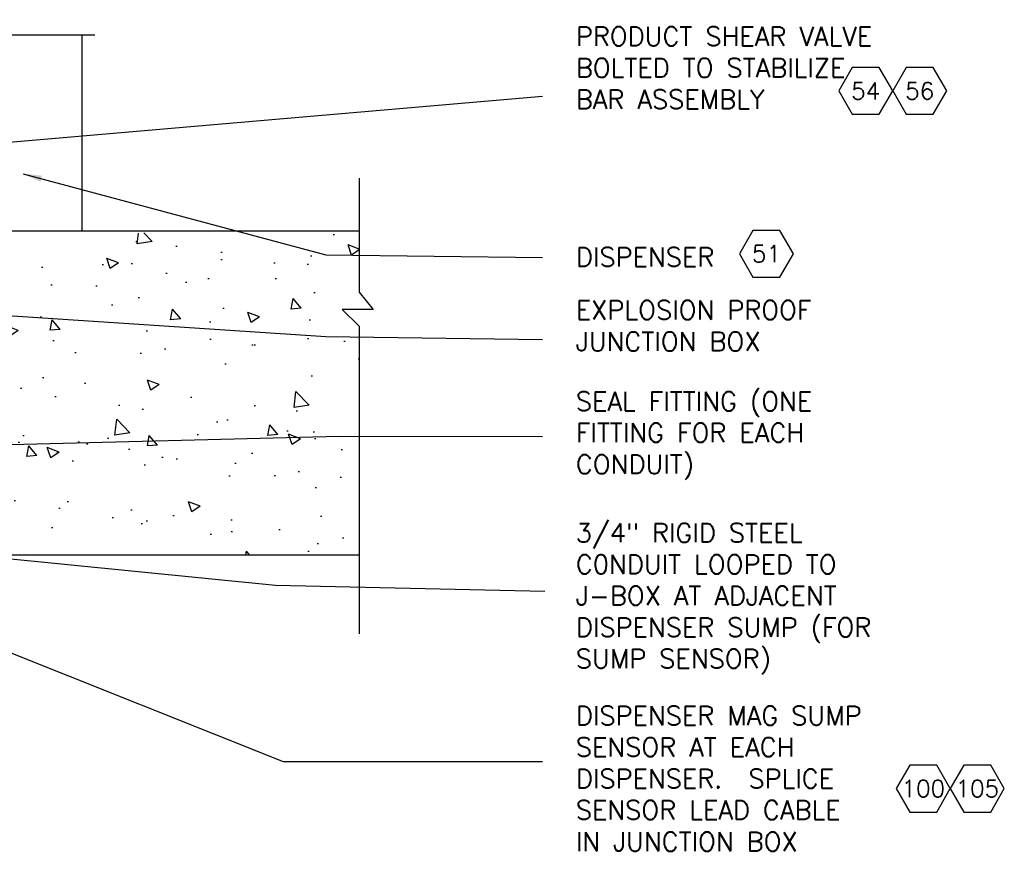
# Model space of a CAD drawing. Extents: x 1152 to 2559, y 156 to 782.
# Tile 111 of 111: x 2520 to 2559, y 477 to 511. Entities that reach past the tile are written whole.
import ezdxf
from ezdxf.enums import TextEntityAlignment as Align

# ---------------------------------------------------------------- set-up
doc = ezdxf.new("R2010")
doc.units = 0
doc.header["$MEASUREMENT"] = 0
doc.layers.get('0').update_dxf_attribs({"linetype": 'CONTINUOUS'})
for name, color, linetype in [('CONCRETE-HATCH', 2, 'CONTINUOUS'), ('CONCRETE-ISLAND', 6, 'CONTINUOUS'), ('DISPENSER-ELEVATION', 3, 'CONTINUOUS'), ('TEXT', 3, 'CONTINUOUS')]:
    doc.layers.add(name, color=color, linetype=linetype)
doc.styles.add('sim001', font='simplex.shx', dxfattribs={"height": 0.08})
doc.styles.add('SIMPLEX', font='simplex')
doc.dimstyles.new('DIM8', dxfattribs={"dimscale": 8, "dimtxt": 0.09375, "dimasz": 0.09375, "dimexe": 0.0625, "dimexo": 0.0625, "dimgap": 0.0625, "dimtad": 1, "dimdec": 4, "dimzin": 3, "dimdsep": 46, "dimlunit": 4, "dimtxsty": 'SIMPLEX', "dimcen": 0.0625, "dimclrd": 3, "dimclre": 3, "dimclrt": 3, "dimadec": 0, "dimazin": 0, "dimtfac": 1, "dimtdec": 4, "dimtofl": 0, "dimtmove": 0, "dimatfit": 3, "dimfxl": 1, "dimfrac": 2, "dimtolj": 1, "dimtzin": 3, "dimarcsym": 0})

# ---------------------------------------------------------------- blocks, each defined once
blk = doc.blocks.new('HEX')
at = {"color": 3}
blk.add_lwpolyline([(-0.0577, 0.1), (-0.1155, 0), (-0.0577, -0.1), (0.0577, -0.1), (0.1155, 0), (0.0577, 0.1)], close=True, dxfattribs=at)
at = {"color": 3, "style": 'SIMPLEX'}
blk.add_attdef('D#', text='', height=0.08, dxfattribs=at).set_placement((0, 0), align=Align.MIDDLE)

msp = doc.modelspace()

# ---------------------------------------------------------------- hatches: boundary and pattern name
at = {"layer": 'CONCRETE-HATCH'}
h = msp.add_hatch(dxfattribs=at)
h.set_pattern_fill('AR-CONC', color=256, scale=0.6667, style=0)
h.set_pattern_definition([(130, (2273.9013, 200.234), (-4.781974, -0.41837), [0.500025, -5.500275]), (185, (2273.9013, 200.234), (0.925055, 5.014865), [0.40002, -4.40022]), (79.5486, (2273.503, 200.1992), (-3.85692, 4.596493), [0.424956, -4.674514]), (133.8158, (2273.9013, 201.5675), (-7.1153, -1.103515), [0.75004, -8.25041]), (83.3644, (2273.3084, 201.4755), (-6.2314, 6.49444), [0.63743, -7.01177]), (188.8158, (2273.901, 201.5675), (-6.23139, 6.49445), [0.60003, -6.60033]), (159, (2273.2346, 201.234), (-3.97958, -2.68426), [0.500025, -5.500275]), (214, (2273.2346, 201.234), (-1.622183, 4.834575), [0.40002, -4.40022]), (108.5486, (2272.903, 201.0105), (-5.601764, 2.15031), [0.424956, -4.674514]), (142.5, (2273.9013, 200.2341), (-0.08107, 2.219403), [0, -4.346884, 0, -4.46689, 0, -4.416887]), (172.5, (2273.9013, 200.234), (-1.753885, 2.629543), [0, -2.546794, 0, -4.246879, 0, -1.683418]), (212.5, (2275.388, 200.2341), (-3.558994, -0.150373), [0, -1.66675, 0, -5.20026, 0, -6.900345]), (222.5, (2276.0548, 200.234), (-3.888102, 0.6674), [0, -2.166775, 0, -3.453506, 0, -4.900245])])
edge = h.paths.add_edge_path()
edge.add_line((2520.41728, 502.01628), (2533.63542, 502.11746))
edge.add_line((2533.63542, 502.11746), (2533.63542, 499.69939))
edge.add_line((2533.63542, 499.69939), (2531.81472, 499.01265))
edge.add_line((2531.81472, 499.01265), (2532.95954, 499.01265))
edge.add_line((2532.95954, 499.01265), (2533.63542, 498.35331))
edge.add_line((2533.63542, 498.35331), (2533.63542, 489.27353))
edge.add_line((2533.63542, 489.27353), (2517.95024, 489.27353))
edge.add_line((2517.95024, 489.27353), (2518.01915, 498.11664))
edge.add_arc((2517.67446, 497.99287), 0.36624, -262.38732, 19.752242, ccw=False)
edge.add_line((2517.62594, 498.35587), (2518.85002, 498.35587))
edge.add_line((2518.85002, 498.35587), (2518.85002, 498.34238))
edge.add_line((2518.85002, 498.34238), (2518.85002, 498.25873))
edge.add_line((2518.85002, 498.25873), (2518.85002, 498.24254))
edge.add_line((2518.85002, 498.24254), (2518.85002, 498.23175))
edge.add_line((2518.85002, 498.23175), (2518.91479, 498.23175))
edge.add_line((2518.91479, 498.23175), (2518.93907, 498.23175))
edge.add_line((2518.93907, 498.23175), (2518.93907, 497.88905))
edge.add_line((2518.93907, 497.88905), (2519.02002, 497.88905))
edge.add_line((2519.02002, 497.88905), (2519.09827, 497.88905))
edge.add_line((2519.09827, 497.88905), (2519.09827, 498.22575))
edge.add_line((2519.09827, 498.22575), (2519.11446, 498.23175))
edge.add_line((2519.11446, 498.23175), (2519.17113, 498.23175))
edge.add_line((2519.17113, 498.23175), (2519.18732, 498.23175))
edge.add_line((2519.18732, 498.23175), (2519.18732, 498.24254))
edge.add_line((2519.18732, 498.24254), (2519.18732, 498.32889))
edge.add_line((2519.18732, 498.32889), (2519.18732, 498.35587))
edge.add_line((2519.18732, 498.35587), (2519.24669, 498.35587))
edge.add_line((2519.24669, 498.35587), (2519.32764, 498.35587))
edge.add_line((2519.32764, 498.35587), (2519.37621, 498.35587))
edge.add_line((2519.37621, 498.35587), (2519.3951, 498.35587))
edge.add_line((2519.3951, 498.35587), (2519.3951, 498.51238))
edge.add_line((2519.3951, 498.51238), (2519.45177, 498.51238))
edge.add_line((2519.45177, 498.51238), (2519.51922, 498.51238))
edge.add_line((2519.51922, 498.51238), (2519.51922, 498.22365))
edge.add_line((2519.51922, 498.22365), (2519.51922, 498.1481))
edge.add_line((2519.51922, 498.1481), (2519.51922, 498.11841))
edge.add_line((2519.51922, 498.11841), (2519.62446, 498.11841))
edge.add_line((2519.62446, 498.11841), (2519.62446, 498.1481))
edge.add_line((2519.62446, 498.1481), (2519.62446, 498.22365))
edge.add_line((2519.62446, 498.22365), (2519.62446, 498.52387))
edge.add_arc((2519.53071, 498.52387), 0.09375, 360, 450)
edge.add_line((2519.53071, 498.61762), (2519.50303, 498.61762))
edge.add_line((2519.50303, 498.61762), (2519.45177, 498.61762))
edge.add_line((2519.45177, 498.61762), (2519.37351, 498.61762))
edge.add_line((2519.37351, 498.61762), (2519.26828, 498.61762))
edge.add_line((2519.26828, 498.61762), (2519.20621, 498.61762))
edge.add_line((2519.20621, 498.61762), (2519.20621, 498.63651))
edge.add_line((2519.20621, 498.63651), (2519.13605, 498.63651))
edge.add_line((2519.13605, 498.63651), (2519.0605, 498.63651))
edge.add_line((2519.0605, 498.63651), (2518.97684, 498.63651))
edge.add_line((2518.97684, 498.63651), (2518.90129, 498.63651))
edge.add_line((2518.90129, 498.63651), (2518.85002, 498.63651))
edge.add_line((2518.85002, 498.63651), (2518.83113, 498.63651))
edge.add_line((2518.83113, 498.63651), (2518.83113, 498.61762))
edge.add_line((2518.83113, 498.61762), (2520.41728, 498.51644))
edge.add_line((2520.41728, 498.51644), (2520.41728, 502.01628))
edge = h.paths.add_edge_path(flags=17)
edge.add_line((2518.99573, 498.75932), (2518.99573, 498.74302))
edge.add_arc((2519.02002, 498.53667), 0.20778, 84.035352, 96.711877, ccw=False)
edge.add_line((2519.04161, 498.74332), (2519.04161, 498.75959))
edge.add_arc((2519.02002, 498.53667), 0.22397, 68.070412, 84.46793, ccw=False)
edge.add_arc((2519.02002, 498.53667), 0.22397, 47.302508, 68.070412, ccw=False)
edge.add_line((2519.1719, 498.70127), (2519.15494, 498.70127))
edge.add_line((2519.15494, 498.70127), (2519.09827, 498.70127))
edge.add_line((2519.09827, 498.70127), (2519.02002, 498.70127))
edge.add_line((2519.02002, 498.70127), (2518.94176, 498.70127))
edge.add_line((2518.94176, 498.70127), (2518.86814, 498.70127))
edge.add_arc((2519.02002, 498.53667), 0.22397, 111.929588, 132.697492, ccw=False)
edge.add_arc((2519.02002, 498.53667), 0.22397, 96.224687, 111.929588, ccw=False)

# ---------------------------------------------------------------- linework, layer by layer
at = {"layer": 'CONCRETE-ISLAND', "linetype": 'Continuous'}
for p, q in [((2533.63542, 502.11746), (2519.58473, 502.11746)), ((2517.9847, 489.27353), (2533.63542, 489.27353))]:
    msp.add_line(p, q, dxfattribs=at)
msp.add_lwpolyline([(2533.63542, 504.22184), (2533.63542, 499.69939), (2534.19476, 499.01265), (2532.95954, 499.01265), (2533.63542, 498.35331), (2533.63542, 486.12584)], dxfattribs=at)
at = {"layer": 'DISPENSER-ELEVATION'}
msp.add_line((2522.63785, 502.11746), (2522.63785, 509.9046), dxfattribs=at)
at = {"layer": 'DISPENSER-ELEVATION', "linetype": 'Continuous'}
msp.add_lwpolyline([(2523.13785, 509.9046), (2499.39612, 509.9046), (2498.63785, 510.52221), (2498.63785, 509.28699), (2498.03534, 509.9046), (2474.13785, 509.9046)], dxfattribs=at)

# ---------------------------------------------------------------- block references
at = {"layer": 'TEXT'}
ref = msp.add_blockref('HEX', (2553.74639, 507.69316), dxfattribs=dict(at, xscale=9.281926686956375, yscale=9.281926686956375, zscale=9.281926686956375))
ref.add_attrib('D#', '54', dxfattribs={"layer": '0', "height": 0.675, "style": 'SIMPLEX'}).set_placement((2553.74639, 507.69316), align=Align.MIDDLE)
ref = msp.add_blockref('HEX', (2555.88996, 507.69316), dxfattribs=dict(at, xscale=9.281926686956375, yscale=9.281926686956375, zscale=9.281926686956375))
ref.add_attrib('D#', '56', dxfattribs={"layer": '0', "height": 0.675, "style": 'SIMPLEX'}).set_placement((2555.88996, 507.69316), align=Align.MIDDLE)
ref = msp.add_blockref('HEX', (2549.80739, 501.22678), dxfattribs=dict(at, xscale=9.281926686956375, yscale=9.281926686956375, zscale=9.281926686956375))
ref.add_attrib('D#', '51', dxfattribs={"layer": '0', "height": 0.675, "style": 'SIMPLEX'}).set_placement((2549.80739, 501.22678), align=Align.MIDDLE)
ref = msp.add_blockref('HEX', (2556.03399, 479.98384), dxfattribs=dict(at, xscale=9.281926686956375, yscale=9.281926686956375, zscale=9.281926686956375))
ref.add_attrib('D#', '100', dxfattribs={"layer": '0', "height": 0.675, "style": 'SIMPLEX'}).set_placement((2556.03399, 479.98384), align=Align.MIDDLE)
ref = msp.add_blockref('HEX', (2558.17756, 479.98384), dxfattribs=dict(at, xscale=9.281926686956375, yscale=9.281926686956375, zscale=9.281926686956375))
ref.add_attrib('D#', '105', dxfattribs={"layer": '0', "height": 0.675, "style": 'SIMPLEX'}).set_placement((2558.17756, 479.98384), align=Align.MIDDLE)

# ---------------------------------------------------------------- texts
at = {"layer": 'TEXT', "char_height": 0.75, "width": 12.9804306, "attachment_point": 1, "style": 'sim001'}
for s, insert in [('PRODUCT SHEAR VALVE BOLTED TO STABILIZE BAR ASSEMBLY', (2542.23864, 510.23462)), ('DISPENSER', (2542.23864, 501.4702)), ('EXPLOSION PROOF JUNCTION BOX', (2542.23864, 499.36636)), ('SEAL FITTING (ONE FITTING FOR EACH CONDUIT)', (2542.23864, 495.74311)), ('3/4" RIGID STEEL C0NDUIT LOOPED TO J-BOX AT ADJACENT DISPENSER SUMP (FOR SUMP SENSOR)', (2542.23864, 490.51913)), ('DISPENSER MAG SUMP SENSOR AT EACH DISPENSER.  SPLICE SENSOR LEAD CABLE IN JUNCTION BOX', (2542.23864, 483.2578))]:
    msp.add_mtext(s, dxfattribs=dict(at, insert=insert))

# ---------------------------------------------------------------- leaders
at = {"layer": 'TEXT'}
for points in [[(2500.9792, 504.04182), (2540.90864, 507.48868)], [(2520.29316, 504.40154), (2532.30941, 501.18865), (2540.90864, 501.07428)], [(2509.78909, 499.44072), (2532.30941, 497.93384), (2540.90864, 497.81948)], [(2510.0586, 493.40656), (2532.83735, 493.98069), (2540.90864, 493.97392)], [(2509.3199, 490.16116), (2530.31566, 488.05856), (2541.0062, 487.83253)], [(2513.10784, 488.0433), (2530.62346, 481.06438), (2540.90864, 481.06438)]]:
    msp.add_leader(points, dimstyle='DIM8', override={"dimtad": 0}, dxfattribs=at)

doc.saveas('drawing.dxf')
